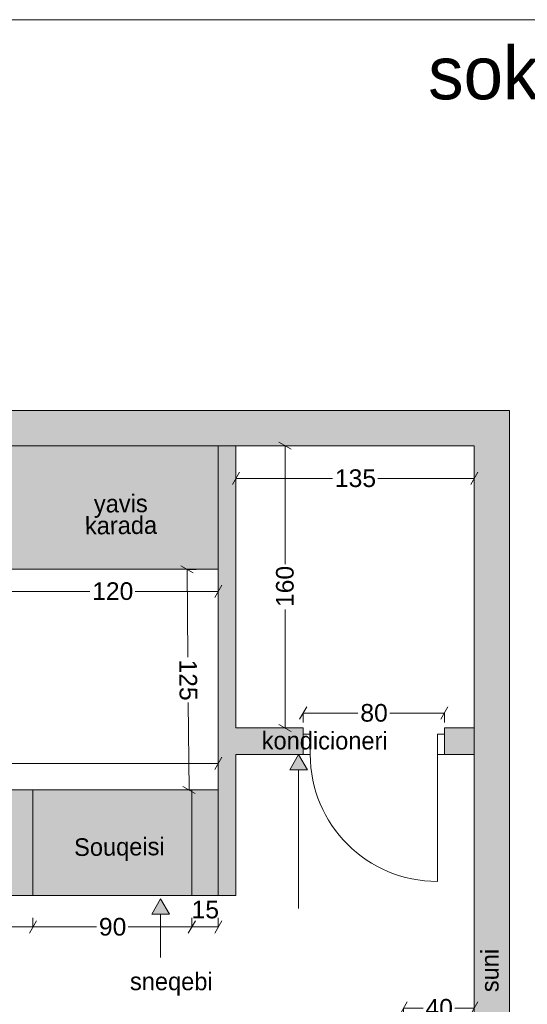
# Model space of a CAD drawing. Header units: millimetres. Extents: x 1008823 to 1024038, y -233054 to -220565.
# Tile 4 of 5: x 1017407 to 1020283, y -226146 to -220565. Entities that reach past the tile are written whole.
import ezdxf

# ---------------------------------------------------------------- set-up
doc = ezdxf.new("R2010")
doc.units = ezdxf.units.MM
doc.header["$MEASUREMENT"] = 0
for name, color, linetype, lineweight in [('Interior - Partition_Pen_No__1', 7, 'Continuous', 0), ('Interior - Partition_Pen_No__26', 5, 'Continuous', 0), ('New_Archicad Doors_Pen_No__1', 7, 'Continuous', 0), ('New_Archicad Doors_Pen_No__27', 7, 'Continuous', 0), ('New_Drawing & Figure_Pen_No__1', 7, 'Continuous', 0), ('New_Drawing & Figure_Pen_No__20', 1, 'Continuous', 0), ('New_Structural - Bearing_Pen_No__27', 7, 'Continuous', 0), ('New_Structural - Bearing_Pen_No__42', 8, 'Continuous', 0), ('New_ZAROSLI_Pen_No__1', 7, 'Continuous', 0)]:
    doc.layers.add(name, color=color, linetype=linetype, lineweight=lineweight)
for name, color, linetype, lineweight, true_color in [('Interior - Partition_Pen_No__165', 7, 'Continuous', 0, 0x80d6ff), ('New_Drawing & Figure_Pen_No__173', 7, 'Continuous', 0, 0xbf7d1a), ('New_Drawing & Figure_Pen_No__180', 7, 'Continuous', 0, 0xd6cda7)]:
    doc.layers.add(name, color=color, linetype=linetype, lineweight=lineweight, true_color=true_color)
for name, color, linetype in [('New_Archicad Doors', 7, 'Continuous'), ('New_Drawing & Figure', 7, 'Continuous'), ('New_Structural - Bearing', 7, 'Continuous'), ('New_ZAROSLI', 7, 'Continuous')]:
    doc.layers.add(name, color=color, linetype=linetype)
doc.styles.add('GENERATED_STYLE_2', font='arial.ttf')
doc.styles.add('GENERATED_STYLE_3', font='txt')
doc.dimstyles.new('GENERATED_STYLE__1', dxfattribs={"dimtxt": 100, "dimasz": 53.2, "dimexe": 0.18, "dimexo": 300, "dimgap": 0, "dimtad": 0, "dimtih": 1, "dimtoh": 1, "dimdec": 0, "dimlfac": 0.1, "dimzin": 0, "dimdsep": 46, "dimtxsty": 'GENERATED_STYLE_2', "dimblk": 'ARROWHEAD_2', "dimblk1": 'ARROWHEAD_2', "dimblk2": 'ARROWHEAD_2', "dimcen": 0.09, "dimclrd": 7, "dimclre": 7, "dimclrt": 7, "dimadec": 0, "dimazin": 0, "dimtfac": 1, "dimtdec": 4, "dimtmove": 0, "dimatfit": 3, "dimfxl": 1, "dimtolj": 1, "dimtzin": 0, "dimarcsym": 0})
doc.dimstyles.new('GENERATED_STYLE__2', dxfattribs={"dimtxt": 100, "dimasz": 53.2, "dimexe": 0.18, "dimexo": 300, "dimgap": 0, "dimtad": 0, "dimdec": 0, "dimlfac": 0.1, "dimzin": 0, "dimdsep": 46, "dimtxsty": 'GENERATED_STYLE_2', "dimblk": 'ARROWHEAD_2', "dimblk1": 'ARROWHEAD_2', "dimblk2": 'ARROWHEAD_2', "dimcen": 0.09, "dimclrd": 7, "dimclre": 7, "dimclrt": 7, "dimadec": 0, "dimazin": 0, "dimtfac": 1, "dimtdec": 4, "dimtmove": 0, "dimatfit": 3, "dimfxl": 1, "dimtolj": 1, "dimtzin": 0, "dimarcsym": 0})
doc.dimstyles.new('GENERATED_STYLE__4', dxfattribs={"dimtxt": 100, "dimasz": 53.2, "dimexe": 0.18, "dimexo": 300, "dimgap": 0, "dimtad": 0, "dimtih": 1, "dimtoh": 1, "dimdec": 0, "dimlfac": 0.1, "dimzin": 0, "dimdsep": 46, "dimtxsty": 'GENERATED_STYLE_2', "dimblk": 'ARROWHEAD_2', "dimblk1": 'ARROWHEAD_2', "dimblk2": 'ARROWHEAD_2', "dimcen": 0.09, "dimclrd": 7, "dimclre": 7, "dimclrt": 7, "dimadec": 0, "dimazin": 0, "dimtfac": 1, "dimtdec": 4, "dimtmove": 2, "dimatfit": 3, "dimfxl": 1, "dimtolj": 1, "dimtzin": 0, "dimarcsym": 0})

# ---------------------------------------------------------------- blocks, each defined once
blk = doc.blocks.new('Wall_47', base_point=(1013022.3, -222779.9))
at = {"layer": 'New_Structural - Bearing_Pen_No__42', "linetype": 'Continuous', "lineweight": 0, "true_color": 0x7f7f7f}
for points in [[(1019982.3, -222779.9), (1013022.3, -222779.9), (1013022.3, -222979.9), (1019982.3, -222979.9)], [(1019982.3, -222979.9), (1020182.3, -222979.9), (1020182.3, -222779.9)], [(1019982.3, -222779.9), (1019982.3, -222979.9), (1020182.3, -222779.9)]]:
    blk.add_hatch(color=8, dxfattribs=at).paths.add_polyline_path(points)
at = {"layer": 'New_Structural - Bearing_Pen_No__27', "color": 7, "linetype": 'Continuous', "lineweight": 0, "flags": 128}
for points in [[(1020182.3, -222779.9), (1012822.3, -222779.9)], [(1020182.3, -222779.9), (1020182.3, -222979.9)], [(1014182.3, -222979.9), (1019982.3, -222979.9)]]:
    blk.add_lwpolyline(points, dxfattribs=at)
blk = doc.blocks.new('Wall_51', base_point=(1020182.3, -222779.9))
at = {"layer": 'New_Structural - Bearing_Pen_No__42', "linetype": 'Continuous', "lineweight": 0, "true_color": 0x7f7f7f}
blk.add_hatch(color=8, dxfattribs=at).paths.add_polyline_path([(1019982.3, -222979.9), (1019982.3, -229326.4), (1020182.3, -229326.4), (1020182.3, -222979.9)])
at = {"layer": 'New_Structural - Bearing_Pen_No__27', "color": 7, "linetype": 'Continuous', "lineweight": 0, "flags": 128}
for points in [[(1019982.3, -222979.9), (1019982.3, -229326.4)], [(1020182.3, -229326.4), (1020182.3, -222979.9)]]:
    blk.add_lwpolyline(points, dxfattribs=at)
blk = doc.blocks.new('Wall_52', base_point=(1018632.3, -222979.9))
at = {"layer": 'New_Structural - Bearing_Pen_No__42', "linetype": 'Continuous', "lineweight": 0, "true_color": 0x7f7f7f}
blk.add_hatch(color=8, dxfattribs=at).paths.add_polyline_path([(1018532.3, -222979.9), (1018532.3, -225529.9), (1018632.3, -225529.9), (1018632.3, -222979.9)])
at = {"layer": 'New_Structural - Bearing_Pen_No__27', "color": 7, "linetype": 'Continuous', "lineweight": 0, "flags": 128}
for points in [[(1018532.3, -222979.9), (1018532.3, -225529.9)], [(1018632.3, -222979.9), (1018532.3, -222979.9)], [(1018632.3, -224579.9), (1018632.3, -222979.9)], [(1018632.3, -225529.9), (1018632.3, -224729.9)], [(1018532.3, -225529.9), (1018632.3, -225529.9)]]:
    blk.add_lwpolyline(points, dxfattribs=at)
blk = doc.blocks.new('Door 27_11')
at = {"layer": 'New_Archicad Doors_Pen_No__1', "color": 7, "linetype": 'Continuous', "lineweight": 0}
for p, q in [((360, 0), (360, 720)), ((-360, 0), (-400, 0)), ((-400, 0), (-400, -115)), ((-360, -115), (-360, 0)), ((400, 0), (360, 0)), ((360, 0), (360, -115)), ((400, -115), (400, 0)), ((-400, -115), (-360, -115)), ((360, -115), (400, -115))]:
    blk.add_line(p, q, dxfattribs=at)
blk.add_arc((360, 0), 720, 90, 180, dxfattribs=at)
at = {"layer": 'New_Archicad Doors_Pen_No__27', "color": 7, "linetype": 'Continuous', "lineweight": 0}
for p, q in [((-400, 0), (-437, 0)), ((-400, 0), (-437, 0)), ((-400, 0), (-400, -115)), ((-400, 0), (-400, -115)), ((400, 0), (400, -115)), ((400, 0), (400, -115)), ((400, 0), (437, 0)), ((400, 0), (437, 0)), ((-400, -150), (-437, -150)), ((-400, -150), (-437, -150)), ((-400, -115), (-400, -150)), ((-400, -115), (-400, -150)), ((400, -115), (400, -150)), ((400, -115), (400, -150)), ((400, -150), (437, -150)), ((400, -150), (437, -150))]:
    blk.add_line(p, q, dxfattribs=at)
blk = doc.blocks.new('Wall_53', base_point=(1018632.3, -224579.9))
at = {"layer": 'New_Structural - Bearing_Pen_No__42', "linetype": 'Continuous', "lineweight": 0, "true_color": 0x7f7f7f}
for points in [[(1018632.3, -224729.9), (1019013.2, -224729.9), (1019013.2, -224579.9), (1018632.3, -224579.9)], [(1019813.2, -224729.9), (1019982.3, -224729.9), (1019982.3, -224579.9), (1019813.2, -224579.9)]]:
    blk.add_hatch(color=8, dxfattribs=at).paths.add_polyline_path(points)
at = {"layer": 'New_Structural - Bearing_Pen_No__27', "color": 7, "linetype": 'Continuous', "lineweight": 0}
for p, q in [((1019013.2, -224579.9), (1018976.2, -224579.9)), ((1019013.2, -224614.9), (1019013.2, -224579.9)), ((1019813.2, -224579.9), (1019850.2, -224579.9)), ((1019813.2, -224614.9), (1019813.2, -224579.9)), ((1019013.2, -224729.9), (1019013.2, -224614.9)), ((1019813.2, -224729.9), (1019813.2, -224614.9)), ((1019013.2, -224729.9), (1018976.2, -224729.9)), ((1019813.2, -224729.9), (1019850.2, -224729.9))]:
    blk.add_line(p, q, dxfattribs=at)
at = {"layer": 'New_Structural - Bearing_Pen_No__27', "color": 7, "linetype": 'Continuous', "lineweight": 0, "flags": 128}
for points in [[(1019013.2, -224579.9), (1018632.3, -224579.9)], [(1019982.3, -224579.9), (1019813.2, -224579.9)], [(1019982.3, -224729.9), (1019982.3, -224579.9)], [(1018632.3, -224729.9), (1019013.2, -224729.9)], [(1019813.2, -224729.9), (1019982.3, -224729.9)]]:
    blk.add_lwpolyline(points, dxfattribs=at)
at = {"layer": 'New_Archicad Doors', "color": 21, "linetype": 'Continuous', "lineweight": 0, "true_color": 0xff9955, "xscale": -1, "zscale": 1000, "rotation": 180}
blk.add_blockref('Door 27_11', (1019413.2, -224729.9), dxfattribs=at)
blk = doc.blocks.new('Line_3', base_point=(1018987.3, -225603.5))
at = {"layer": 'New_Drawing & Figure_Pen_No__20', "linetype": 'Continuous', "lineweight": 0}
blk.add_hatch(color=1, dxfattribs=at).paths.add_polyline_path([(1018987.3, -224729.9), (1018937.3, -224816.5), (1019037.3, -224816.5)])
at = {"layer": 'New_Drawing & Figure_Pen_No__1', "color": 7, "linetype": 'Continuous', "lineweight": 0}
blk.add_line((1018987.3, -225603.5), (1018987.3, -224816.5), dxfattribs=at)
at = {"layer": 'New_Drawing & Figure_Pen_No__20', "color": 1, "linetype": 'Continuous', "lineweight": 0}
for p, q in [((1018987.3, -224729.9), (1018937.3, -224816.5)), ((1018987.3, -224729.9), (1019037.3, -224816.5)), ((1019037.3, -224816.5), (1018937.3, -224816.5))]:
    blk.add_line(p, q, dxfattribs=at)
blk = doc.blocks.new('Line_7', base_point=(1018205.1, -225880.1))
at = {"layer": 'New_Drawing & Figure_Pen_No__20', "linetype": 'Continuous', "lineweight": 0}
blk.add_hatch(color=1, dxfattribs=at).paths.add_polyline_path([(1018205.1, -225548.4), (1018155.1, -225635), (1018255.1, -225635)])
at = {"layer": 'New_Drawing & Figure_Pen_No__1', "color": 7, "linetype": 'Continuous', "lineweight": 0}
blk.add_line((1018205.1, -225880.1), (1018205.1, -225635), dxfattribs=at)
at = {"layer": 'New_Drawing & Figure_Pen_No__20', "color": 1, "linetype": 'Continuous', "lineweight": 0}
for p, q in [((1018205.1, -225548.4), (1018155.1, -225635)), ((1018205.1, -225548.4), (1018255.1, -225635)), ((1018255.1, -225635), (1018155.1, -225635))]:
    blk.add_line(p, q, dxfattribs=at)
blk = doc.blocks.new('*D147')
at = {"layer": 'New_ZAROSLI_Pen_No__1', "color": 7, "linetype": 'Continuous', "lineweight": 0, "transparency": 16777216}
for p, q in [((1017332.3, -223805.6), (1017332.3, -223753.1)), ((1018532.3, -223805.6), (1018532.3, -223753.1)), ((1017352.5, -223770.6), (1017312.1, -223840.6)), ((1017332.3, -223805.6), (1017804, -223805.6)), ((1018060.6, -223805.6), (1018532.3, -223805.6)), ((1018512.1, -223840.6), (1018552.5, -223770.6))]:
    blk.add_line(p, q, dxfattribs=at)
at = {"layer": 'New_ZAROSLI_Pen_No__1', "color": 7, "lineweight": 0, "transparency": 16777216, "insert": (1017817.9, -223855.6), "char_height": 100, "attachment_point": 7, "style": 'GENERATED_STYLE_2'}
blk.add_mtext('\\A1;{\\pql;\\fArial|b0|i0|c204|p0;\\W1.000000;120}', dxfattribs=at)
blk = doc.blocks.new('ARROWHEAD_2')
at = {"color": 0, "linetype": 'Continuous', "lineweight": 0}
for p, q in [((0, 0), (-1, 0)), ((-0.38, -0.66), (0.38, 0.66))]:
    blk.add_line(p, q, dxfattribs=at)
blk = doc.blocks.new('*D151')
at = {"layer": 'New_ZAROSLI_Pen_No__1', "color": 7, "linetype": 'Continuous', "lineweight": 0, "transparency": 16777216}
for p, q in [((1019602.5, -226132.5), (1019562.1, -226202.5)), ((1019962.1, -226202.5), (1020002.5, -226132.5)), ((1019582.3, -226167.5), (1019692.1, -226167.5)), ((1019582.3, -226220), (1019582.3, -226167.5)), ((1019872.5, -226167.5), (1019982.3, -226167.5)), ((1019982.3, -226220), (1019982.3, -226167.5))]:
    blk.add_line(p, q, dxfattribs=at)
at = {"layer": 'New_ZAROSLI_Pen_No__1', "color": 7, "lineweight": 0, "transparency": 16777216, "insert": (1019706, -226217.5), "char_height": 100, "attachment_point": 7, "style": 'GENERATED_STYLE_2'}
blk.add_mtext('\\A1;{\\pql;\\fArial|b0|i0|c204|p0;\\W1.000000;40}', dxfattribs=at)
blk = doc.blocks.new('*D155')
at = {"layer": 'New_ZAROSLI_Pen_No__1', "color": 7, "linetype": 'Continuous', "lineweight": 0, "transparency": 16777216}
for p, q in [((1018390.5, -223701.3), (1018320.1, -223661.5)), ((1018355.3, -223681.4), (1018407.8, -223680.9)), ((1018355.3, -223681.4), (1018359.7, -224178.1)), ((1018362, -224434.7), (1018366.4, -224931.4)), ((1018331.2, -224911.5), (1018401.6, -224951.3)), ((1018366.4, -224931.4), (1018418.9, -224930.9))]:
    blk.add_line(p, q, dxfattribs=at)
at = {"layer": 'New_ZAROSLI_Pen_No__1', "color": 7, "lineweight": 0, "transparency": 16777216, "insert": (1018309.8, -224192.4), "char_height": 100, "attachment_point": 7, "rotation": 270.5104, "style": 'GENERATED_STYLE_2'}
blk.add_mtext('\\A1;{\\pql;\\fArial|b0|i0|c204|p0;\\W1.000000;125}', dxfattribs=at)
blk = doc.blocks.new('*D161')
at = {"layer": 'New_ZAROSLI_Pen_No__1', "color": 7, "linetype": 'Continuous', "lineweight": 0, "transparency": 16777216}
for p, q in [((1018652.5, -223130.5), (1018612.1, -223200.5)), ((1018632.3, -223165.5), (1018632.3, -223113)), ((1019962.1, -223200.5), (1020002.5, -223130.5)), ((1019982.3, -223165.5), (1019982.3, -223113)), ((1018632.3, -223165.5), (1019179, -223165.5)), ((1019435.6, -223165.5), (1019982.3, -223165.5))]:
    blk.add_line(p, q, dxfattribs=at)
at = {"layer": 'New_ZAROSLI_Pen_No__1', "color": 7, "lineweight": 0, "transparency": 16777216, "insert": (1019192.9, -223215.5), "char_height": 100, "attachment_point": 7, "style": 'GENERATED_STYLE_2'}
blk.add_mtext('\\A1;{\\pql;\\fArial|b0|i0|c204|p0;\\W1.000000;135}', dxfattribs=at)
blk = doc.blocks.new('*D162')
at = {"layer": 'New_ZAROSLI_Pen_No__1', "color": 7, "linetype": 'Continuous', "lineweight": 0, "transparency": 16777216}
for p, q in [((1018945.5, -223000.1), (1018875.5, -222959.7)), ((1018910.5, -222979.9), (1018858, -222979.9)), ((1018910.5, -223651.6), (1018910.5, -222979.9)), ((1018910.5, -224579.9), (1018910.5, -223908.3)), ((1018910.5, -224579.9), (1018858, -224579.9)), ((1018875.5, -224559.7), (1018945.5, -224600.1))]:
    blk.add_line(p, q, dxfattribs=at)
at = {"layer": 'New_ZAROSLI_Pen_No__1', "color": 7, "lineweight": 0, "transparency": 16777216, "insert": (1018960.5, -223894.3), "char_height": 100, "attachment_point": 7, "rotation": 90, "style": 'GENERATED_STYLE_2'}
blk.add_mtext('\\A1;{\\pql;\\fArial|b0|i0|c204|p0;\\W1.000000;160}', dxfattribs=at)
blk = doc.blocks.new('*D163')
at = {"layer": 'New_ZAROSLI_Pen_No__1', "color": 7, "linetype": 'Continuous', "lineweight": 0, "transparency": 16777216}
for p, q in [((1019033.4, -224460.5), (1018993, -224530.5)), ((1019793, -224530.5), (1019833.4, -224460.5)), ((1019013.2, -224495.5), (1019323, -224495.5)), ((1019013.2, -224548), (1019013.2, -224495.5)), ((1019503.4, -224495.5), (1019813.2, -224495.5)), ((1019813.2, -224548), (1019813.2, -224495.5))]:
    blk.add_line(p, q, dxfattribs=at)
at = {"layer": 'New_ZAROSLI_Pen_No__1', "color": 7, "lineweight": 0, "transparency": 16777216, "insert": (1019336.9, -224545.5), "char_height": 100, "attachment_point": 7, "style": 'GENERATED_STYLE_2'}
blk.add_mtext('\\A1;{\\pql;\\fArial|b0|i0|c204|p0;\\W1.000000;80}', dxfattribs=at)
blk = doc.blocks.new('*D164')
at = {"layer": 'New_ZAROSLI_Pen_No__1', "color": 7, "linetype": 'Continuous', "lineweight": 0, "transparency": 16777216}
for p, q in [((1018402.5, -225673), (1018362.1, -225743)), ((1018382.3, -225708), (1018382.3, -225655.5)), ((1018512.1, -225743), (1018552.5, -225673)), ((1018532.3, -225708), (1018532.3, -225655.5)), ((1018382.3, -225708), (1018532.3, -225708))]:
    blk.add_line(p, q, dxfattribs=at)
at = {"layer": 'New_ZAROSLI_Pen_No__1', "color": 7, "lineweight": 0, "transparency": 16777216, "insert": (1018381, -225660.5), "char_height": 100, "attachment_point": 7, "style": 'GENERATED_STYLE_2'}
blk.add_mtext('\\A1;{\\pql;\\fArial|b0|i0|c204|p0;\\W1.000000;15}', dxfattribs=at)
blk = doc.blocks.new('*D167')
at = {"layer": 'New_ZAROSLI_Pen_No__1', "color": 7, "linetype": 'Continuous', "lineweight": 0, "transparency": 16777216}
for p, q in [((1016192.5, -225673.1), (1016152.1, -225743.1)), ((1016172.3, -225708.1), (1016172.3, -225655.6)), ((1017502.5, -225673.1), (1017462.1, -225743.1)), ((1017482.3, -225708.1), (1017482.3, -225655.6)), ((1016172.3, -225708.1), (1016699, -225708.1)), ((1016955.6, -225708.1), (1017482.3, -225708.1))]:
    blk.add_line(p, q, dxfattribs=at)
at = {"layer": 'New_ZAROSLI_Pen_No__1', "color": 7, "lineweight": 0, "transparency": 16777216, "insert": (1016712.9, -225758.1), "char_height": 100, "attachment_point": 7, "style": 'GENERATED_STYLE_2'}
blk.add_mtext('\\A1;{\\pql;\\fArial|b0|i0|c204|p0;\\W1.000000;131}', dxfattribs=at)
blk = doc.blocks.new('*D168')
at = {"layer": 'New_ZAROSLI_Pen_No__1', "color": 7, "linetype": 'Continuous', "lineweight": 0, "transparency": 16777216}
for p, q in [((1017502.5, -225673.1), (1017462.1, -225743.1)), ((1017482.3, -225708.1), (1017482.3, -225655.6)), ((1018362.1, -225743.1), (1018402.5, -225673.1)), ((1018382.3, -225708.1), (1018382.3, -225655.6)), ((1017482.3, -225708.1), (1017842.1, -225708.1)), ((1018022.5, -225708.1), (1018382.3, -225708.1))]:
    blk.add_line(p, q, dxfattribs=at)
at = {"layer": 'New_ZAROSLI_Pen_No__1', "color": 7, "lineweight": 0, "transparency": 16777216, "insert": (1017856, -225758.1), "char_height": 100, "attachment_point": 7, "style": 'GENERATED_STYLE_2'}
blk.add_mtext('\\A1;{\\pql;\\fArial|b0|i0|c204|p0;\\W1.000000;90}', dxfattribs=at)
blk = doc.blocks.new('*D169')
at = {"layer": 'New_ZAROSLI_Pen_No__1', "color": 7, "linetype": 'Continuous', "lineweight": 0, "transparency": 16777216}
for p, q in [((1015442.5, -224745.9), (1015402.1, -224815.9)), ((1018512.1, -224815.9), (1018552.5, -224745.9)), ((1015422.3, -224780.9), (1016854.1, -224780.9)), ((1015422.3, -224833.4), (1015422.3, -224780.9)), ((1017100.6, -224780.9), (1018532.3, -224780.9)), ((1018532.3, -224833.4), (1018532.3, -224780.9))]:
    blk.add_line(p, q, dxfattribs=at)
at = {"layer": 'New_ZAROSLI_Pen_No__1', "color": 7, "lineweight": 0, "transparency": 16777216, "insert": (1016868, -224830.9), "char_height": 100, "attachment_point": 7, "style": 'GENERATED_STYLE_2'}
blk.add_mtext('\\A1;{\\pql;\\fArial|b0|i0|c204|p0;\\W1.000000;311}', dxfattribs=at)

msp = doc.modelspace()

# ---------------------------------------------------------------- hatches: boundary and pattern name
at = {"layer": 'New_Drawing & Figure_Pen_No__173', "linetype": 'Continuous', "lineweight": 0, "true_color": 0xbf7d1a}
msp.add_hatch(color=32, dxfattribs=at).paths.add_polyline_path([(1017482.3, -224929.9), (1018382.3, -224929.9), (1018382.3, -225529.9), (1017482.3, -225529.9)])
at = {"layer": 'New_Drawing & Figure_Pen_No__180', "linetype": 'Continuous', "lineweight": 0, "true_color": 0xd6cda7}
for points in [[(1014182.3, -222979.9), (1018532.3, -222979.9), (1018532.3, -223679.9), (1014182.3, -223679.9)], [(1016172.3, -224929.9), (1017482.3, -224929.9), (1017482.3, -225529.9), (1016172.3, -225529.9)], [(1018382.3, -224929.9), (1018532.3, -224929.9), (1018532.3, -225529.9), (1018382.3, -225529.9)]]:
    msp.add_hatch(color=9, dxfattribs=at).paths.add_polyline_path(points)

# ---------------------------------------------------------------- linework, layer by layer
at = {"layer": 'New_Drawing & Figure_Pen_No__1', "color": 7, "linetype": 'Continuous', "lineweight": 0}
for p, q in [((1008823.3, -220565.1), (1024038.2, -220565.1)), ((1013022.3, -223679.9), (1018532.3, -223679.9)), ((1015422.3, -224929.9), (1018532.3, -224929.9)), ((1017482.3, -224929.9), (1017482.3, -225529.9)), ((1018382.3, -224929.9), (1018382.3, -225529.9)), ((1014122.3, -225529.9), (1018532.3, -225529.9))]:
    msp.add_line(p, q, dxfattribs=at)

# ---------------------------------------------------------------- block references
at = {"layer": 'New_Drawing & Figure', "color": 7, "linetype": 'Continuous', "lineweight": 0}
for name, p in [('Line_3', (1018987.3, -225603.5)), ('Line_7', (1018205.1, -225880.1))]:
    msp.add_blockref(name, p, dxfattribs=at)
at = {"layer": 'New_Structural - Bearing', "color": 7, "lineweight": 0}
for name, p in [('Wall_47', (1013022.3, -222779.9)), ('Wall_52', (1018632.3, -222979.9)), ('Wall_51', (1020182.3, -222779.9)), ('Wall_53', (1018632.3, -224579.9))]:
    msp.add_blockref(name, p, dxfattribs=at)

# ---------------------------------------------------------------- texts
at = {"layer": 'Interior - Partition_Pen_No__1', "color": 7, "linetype": 'Continuous', "lineweight": 0, "insert": (1019721.3, -220868.4), "char_height": 300, "attachment_point": 4, "style": 'GENERATED_STYLE_3'}
msp.add_mtext('\\A1;{\\pql;\\fSanet|b0|i0|c0|p0;\\W1.000000;sokari\\fSanet|b0|i0|c0|p0;\\W1.000000; \\fSanet|b0|i0|c0|p0;\\W1.000000;-\\fSanet|b0|i0|c0|p0;\\W1.000000; \\fSanet|b0|i0|c0|p0;\\W1.000000;veimarti}', dxfattribs=at)
at = {"layer": 'Interior - Partition_Pen_No__1', "color": 7, "linetype": 'Continuous', "lineweight": 0, "insert": (1017980.6, -223370.2), "char_height": 100, "attachment_point": 5, "rotation": 0.5012, "line_spacing_factor": 0.740595, "style": 'GENERATED_STYLE_3'}
msp.add_mtext('\\A1;{\\pqc;\\fSanet|b0|i0|c0|p0;\\W1.000000;yavis\\P\\pqc;\\fSanet|b0|i0|c0|p0;\\W1.000000;karada}', dxfattribs=at)
at = {"layer": 'Interior - Partition_Pen_No__1', "color": 7, "linetype": 'Continuous', "lineweight": 0, "insert": (1017972, -225268.5), "char_height": 100, "attachment_point": 5, "rotation": 0.5012, "style": 'GENERATED_STYLE_3'}
msp.add_mtext('\\A1;{\\pqc;\\fSanet|b0|i0|c0|p0;\\W1.000000;Souqeisi}', dxfattribs=at)
at = {"layer": 'Interior - Partition_Pen_No__1', "color": 7, "linetype": 'Continuous', "lineweight": 0, "insert": (1018031.9, -226031.1), "char_height": 100, "width": 441.71, "attachment_point": 4, "rotation": 359.9148, "style": 'GENERATED_STYLE_3'}
msp.add_mtext('\\A1;{\\pql;\\fSanet|b0|i0|c0|p0;\\W1.000000;sneqebi}', dxfattribs=at)
at = {"layer": 'Interior - Partition_Pen_No__165', "color": 141, "linetype": 'Continuous', "lineweight": 0, "true_color": 0x80d6ff, "insert": (1020070.7, -226077.5), "char_height": 100, "attachment_point": 4, "rotation": 89.9148, "style": 'GENERATED_STYLE_3'}
msp.add_mtext('\\A1;{\\pql;\\fSanet|b0|i0|c0|p0;\\W1.000000;suni}', dxfattribs=at)
at = {"layer": 'Interior - Partition_Pen_No__26', "color": 5, "linetype": 'Continuous', "lineweight": 0, "insert": (1018778.1, -224651.8), "char_height": 100, "attachment_point": 4, "rotation": 359.9148, "style": 'GENERATED_STYLE_3'}
msp.add_mtext('\\A1;{\\pql;\\fSanet|b0|i0|c0|p0;\\W1.000000;kondicioneri}', dxfattribs=at)

# ---------------------------------------------------------------- dimensions: what is measured, and where the dimension line sits
at = {"layer": 'New_ZAROSLI', "color": 7, "linetype": 'Continuous', "lineweight": 0}
for base, p1, p2, angle, picture, middle, turn in [((1018910.5, -222979.9), (1018632.3, -224579.9), (1018632.3, -222979.9), 90, '*D162', (1018910.5, -223780.2), 90), ((1018366.4, -224931.4), (1018521.2, -223679.9), (1018532.3, -224929.9), 270.5104, '*D155', (1018360.8, -224306.2), 270.5104)]:
    dim = msp.add_linear_dim(base=base, p1=p1, p2=p2, angle=angle, dimstyle='GENERATED_STYLE__2', dxfattribs=at)
    dim.commit()
    dim.dimension.update_dxf_attribs({"geometry": picture, "text_midpoint": middle, "dimtype": 160, "text_rotation": turn})
for base, p1, p2, dimstyle, picture, middle in [((1019982.3, -223165.5), (1018632.3, -222979.9), (1019982.3, -222979.9), 'GENERATED_STYLE__1', '*D161', (1019307.1, -223165.5)), ((1018532.3, -223805.6), (1017332.3, -223679.9), (1018532.3, -223679.9), 'GENERATED_STYLE__1', '*D147', (1017932.1, -223805.6)), ((1018532.3, -225708), (1018382.3, -225529.9), (1018532.3, -224254.9), 'GENERATED_STYLE__4', '*D164', (1018457.1, -225610.5)), ((1019813.2, -224495.5), (1019013.2, -224579.9), (1019813.2, -224579.9), 'GENERATED_STYLE__1', '*D163', (1019413, -224495.5)), ((1018532.3, -224780.9), (1015422.3, -224929.9), (1018532.3, -224929.9), 'GENERATED_STYLE__1', '*D169', (1016982.1, -224780.9)), ((1017482.3, -225708.1), (1016172.3, -225529.9), (1017482.3, -225529.9), 'GENERATED_STYLE__1', '*D167', (1016827.1, -225708.1)), ((1018382.3, -225708.1), (1017482.3, -225529.9), (1018382.3, -225529.9), 'GENERATED_STYLE__1', '*D168', (1017932.1, -225708.1)), ((1019982.3, -226167.5), (1019582.3, -226271.4), (1019982.3, -226271.4), 'GENERATED_STYLE__1', '*D151', (1019782.1, -226167.5))]:
    dim = msp.add_linear_dim(base=base, p1=p1, p2=p2, dimstyle=dimstyle, dxfattribs=at)
    dim.commit()
    dim.dimension.update_dxf_attribs({"geometry": picture, "text_midpoint": middle, "dimtype": 160})

doc.saveas('drawing.dxf')
